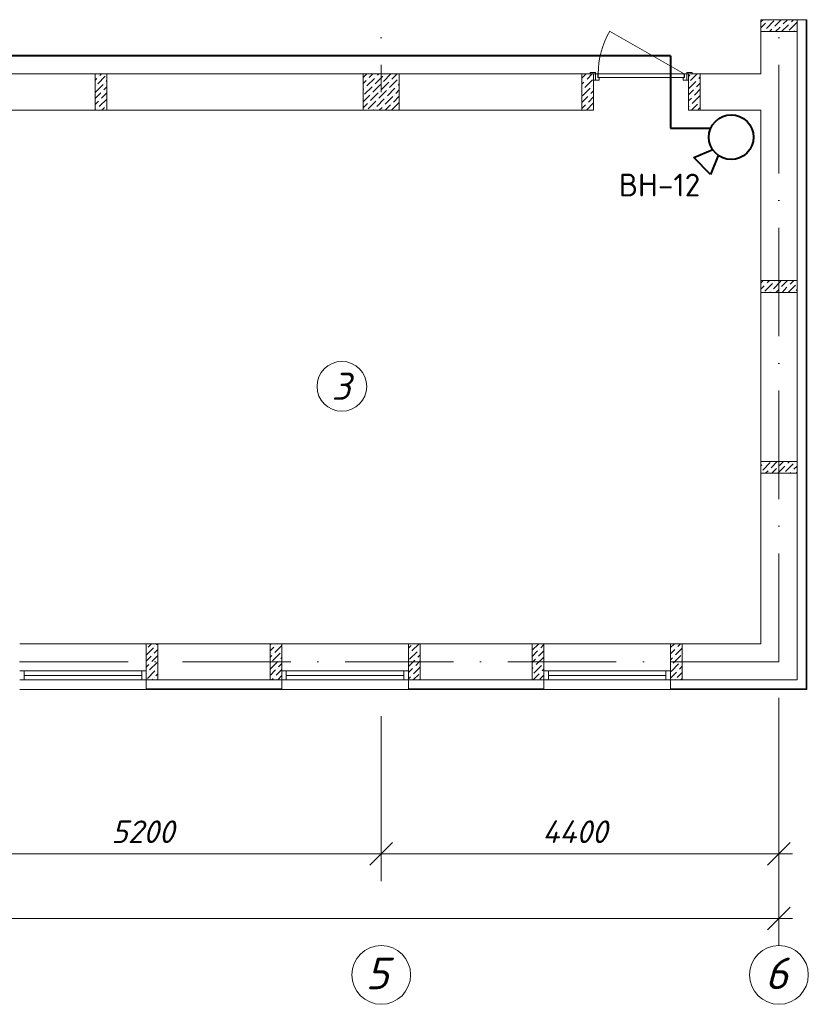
# Model space of a CAD drawing. Header units: millimetres. Extents: x 1114507 to 93926427, y 174473 to 817039.
# Tile 75 of 256: x 1766624 to 1775349, y 195038 to 205925. Entities that reach past the tile are written whole.
import ezdxf

# ---------------------------------------------------------------- set-up
doc = ezdxf.new("R2010")
doc.units = ezdxf.units.MM
doc.linetypes.add('ACAD_ISO10W100', pattern=[18, 12, -3, 0, -3])
for name, color, linetype, lineweight in [('Doors', 86, 'Continuous', 13), ('expl', 234, 'Continuous', 13), ('PLAN', 250, 'Continuous', 25), ('размеры', 12, 'Continuous', 15)]:
    doc.layers.add(name, color=color, linetype=linetype, lineweight=lineweight)
doc.layers.add('PDF28_Text', color=7, linetype='Continuous')
doc.layers.add('RAZMERNAR', color=152, linetype='Continuous')
doc.styles.add('PDF ISOCPEUR', font='isocpeur.TTF')
doc.styles.get("Standard").update_dxf_attribs({"font": 'isocpeui.ttf'})

# ---------------------------------------------------------------- blocks, each defined once
blk = doc.blocks.new('blokqav2mak')
at = {"color": 1, "linetype": 'ACAD_ISO10W100', "lineweight": 0, "ltscale": 100}
for p, q in [((1568282, 782425), (1568282, 773125)), ((1572682, 782425), (1572682, 766825)), ((1572682, 766825), (1545682, 766825))]:
    blk.add_line(p, q, dxfattribs=at)
at = {"lineweight": 0, "ltscale": 100}
for p, q in [((1572482, 773925), (1572882, 773925)), ((1572482, 773325), (1572482, 773925)), ((1572882, 773925), (1572482, 773925)), ((1572882, 766625), (1572882, 773925)), ((1570632, 773325), (1563282, 773325)), ((1570632, 772925), (1570632, 773325)), ((1572482, 773325), (1571682, 773325)), ((1571682, 772925), (1571682, 773325)), ((1570632, 772925), (1563282, 772925)), ((1572482, 772925), (1571682, 772925)), ((1572482, 767025), (1572482, 772925)), ((1565682, 767025), (1564282, 767025)), ((1565682, 767025), (1567182, 767025)), ((1565682, 767025), (1565682, 766625)), ((1567182, 767025), (1567182, 766625)), ((1568582, 767025), (1567182, 767025)), ((1568582, 767025), (1570082, 767025)), ((1568582, 767025), (1568582, 766625)), ((1570082, 767025), (1570082, 766625)), ((1571482, 767025), (1570082, 767025)), ((1571482, 767025), (1572482, 767025)), ((1571482, 767025), (1571482, 766625)), ((1565682, 766625), (1567182, 766625)), ((1568582, 766625), (1570082, 766625)), ((1571482, 766625), (1572882, 766625)), ((1565682, 766518), (1564282, 766518)), ((1568582, 766518), (1567182, 766518)), ((1571482, 766518), (1570082, 766518))]:
    blk.add_line(p, q, dxfattribs=at)
at = {"linetype": 'Continuous', "lineweight": 0, "ltscale": 100}
for p, q in [((1572482, 773902, 0), (1572506, 773925, 0)), ((1572482, 773834, 0), (1572534, 773887, 0)), ((1572543, 773828, 0), (1572627, 773912, 0)), ((1572551, 773903, 0), (1572551, 773903, 0)), ((1572568, 773920, 0), (1572573, 773925, 0)), ((1572635, 773853, 0), (1572708, 773925, 0)), ((1572728, 773878, 0), (1572775, 773925, 0)), ((1572795, 773811, 0), (1572880, 773895, 0)), ((1572804, 773887, 0), (1572804, 773887, 0)), ((1572821, 773903, 0), (1572842, 773925, 0)), ((1572526, 773811, 0), (1572526, 773811, 0)), ((1572578, 773795, 0), (1572602, 773819, 0)), ((1572619, 773836, 0), (1572619, 773836, 0)), ((1572645, 773795, 0), (1572694, 773844, 0)), ((1572711, 773861, 0), (1572711, 773861, 0)), ((1572712, 773795, 0), (1572787, 773870, 0)), ((1572847, 773795, 0), (1572854, 773802, 0)), ((1572871, 773819, 0), (1572871, 773819, 0)), ((1565117, 773324, 0), (1565119, 773325, 0)), ((1565117, 773256, 0), (1565136, 773276, 0)), ((1565145, 773217, 0), (1565229, 773301, 0)), ((1565153, 773292, 0), (1565153, 773292, 0)), ((1565170, 773309, 0), (1565186, 773325, 0)), ((1565237, 773242, 0), (1565247, 773252, 0)), ((1565246, 773318, 0), (1565246, 773318, 0)), ((1568082, 773286), (1568121, 773325)), ((1568082, 773219), (1568114, 773251)), ((1568122, 773192), (1568207, 773276)), ((1568131, 773268), (1568131, 773268)), ((1568148, 773285), (1568188, 773325)), ((1568215, 773217), (1568299, 773302)), ((1568224, 773293), (1568224, 773293)), ((1568240, 773310), (1568255, 773325)), ((1568282, 773150), (1568367, 773234)), ((1568308, 773243), (1568390, 773325)), ((1568316, 773318), (1568316, 773318)), ((1568375, 773175), (1568459, 773260)), ((1568383, 773251), (1568383, 773251)), ((1568400, 773268), (1568457, 773325)), ((1568476, 773276), (1568476, 773276)), ((1570502, 773279, 0), (1570548, 773325, 0)), ((1570502, 773211, 0), (1570525, 773234, 0)), ((1570533, 773175, 0), (1570618, 773260, 0)), ((1570542, 773251, 0), (1570542, 773251, 0)), ((1570559, 773268, 0), (1570616, 773325, 0)), ((1571682, 773296, 0), (1571696, 773310, 0)), ((1571682, 773162, 0), (1571763, 773243, 0)), ((1571687, 773234, 0), (1571687, 773234, 0)), ((1571704, 773251, 0), (1571778, 773325, 0)), ((1571780, 773260, 0), (1571780, 773260, 0)), ((1571797, 773276, 0), (1571812, 773292, 0)), ((1565120, 773124, 0), (1565204, 773208, 0)), ((1565128, 773200, 0), (1565128, 773200, 0)), ((1565195, 773133, 0), (1565195, 773133, 0)), ((1565212, 773149, 0), (1565247, 773184, 0)), ((1565221, 773225, 0), (1565221, 773225, 0)), ((1568082, 773152), (1568089, 773158)), ((1568097, 773100), (1568181, 773184)), ((1568106, 773175), (1568106, 773175)), ((1568190, 773125), (1568274, 773209)), ((1568198, 773201), (1568198, 773201)), ((1568257, 773057), (1568341, 773142)), ((1568266, 773133), (1568266, 773133)), ((1568291, 773226), (1568291, 773226)), ((1568350, 773083), (1568434, 773167)), ((1568358, 773158), (1568358, 773158)), ((1568442, 773108), (1568482, 773148)), ((1568451, 773184), (1568451, 773184)), ((1568468, 773201), (1568482, 773215)), ((1570508, 773083, 0), (1570592, 773167, 0)), ((1570517, 773159, 0), (1570517, 773159, 0)), ((1570601, 773108, 0), (1570632, 773139, 0)), ((1570609, 773184, 0), (1570609, 773184, 0)), ((1570626, 773201, 0), (1570632, 773207, 0)), ((1571682, 773094, 0), (1571738, 773150, 0)), ((1571746, 773091, 0), (1571812, 773157, 0)), ((1571755, 773167, 0), (1571755, 773167, 0)), ((1571771, 773184, 0), (1571812, 773224, 0)), ((1565117, 773054, 0), (1565178, 773116, 0)), ((1565117, 772987, 0), (1565153, 773023, 0)), ((1565162, 772964, 0), (1565246, 773048, 0)), ((1565170, 773040, 0), (1565170, 773040, 0)), ((1565187, 773057, 0), (1565247, 773117, 0)), ((1568082, 773017), (1568156, 773091)), ((1568139, 772940), (1568224, 773024)), ((1568148, 773015), (1568148, 773015)), ((1568165, 773032), (1568249, 773116)), ((1568173, 773108), (1568173, 773108)), ((1568232, 772965), (1568316, 773049)), ((1568240, 773041), (1568240, 773041)), ((1568325, 772990), (1568409, 773074)), ((1568333, 773066), (1568333, 773066)), ((1568417, 773015), (1568482, 773080)), ((1568426, 773091), (1568426, 773091)), ((1570502, 773009, 0), (1570567, 773074, 0)), ((1570575, 773015, 0), (1570632, 773072, 0)), ((1570584, 773091, 0), (1570584, 773091, 0)), ((1571682, 773027, 0), (1571713, 773058, 0)), ((1571721, 772999, 0), (1571805, 773083, 0)), ((1571729, 773074, 0), (1571729, 773074, 0)), ((1565123, 772925, 0), (1565128, 772930, 0)), ((1565145, 772947, 0), (1565145, 772947, 0)), ((1565190, 772925, 0), (1565221, 772956, 0)), ((1565237, 772973, 0), (1565237, 772973, 0)), ((1568082, 772950), (1568131, 772999)), ((1568192, 772925), (1568198, 772931)), ((1568215, 772948), (1568215, 772948)), ((1568260, 772925), (1568291, 772956)), ((1568308, 772973), (1568308, 772973)), ((1568327, 772925), (1568383, 772982)), ((1568394, 772925), (1568476, 773007)), ((1568400, 772999), (1568400, 772999)), ((1568468, 772931), (1568468, 772931)), ((1570502, 772942, 0), (1570542, 772982, 0)), ((1570552, 772925, 0), (1570632, 773005, 0)), ((1570559, 772999, 0), (1570559, 772999, 0)), ((1570626, 772931, 0), (1570626, 772931, 0)), ((1571682, 772960, 0), (1571687, 772965, 0)), ((1571704, 772982, 0), (1571704, 772982, 0)), ((1571715, 772925, 0), (1571780, 772990, 0)), ((1571788, 772931, 0), (1571812, 772955, 0)), ((1571797, 773007, 0), (1571797, 773007, 0)), ((1572482, 771013, 0), (1572509, 771040, 0)), ((1572482, 770946, 0), (1572519, 770983, 0)), ((1572527, 770924, 0), (1572611, 771008, 0)), ((1572536, 771000, 0), (1572536, 771000, 0)), ((1572553, 771016, 0), (1572576, 771040, 0)), ((1572620, 770949, 0), (1572704, 771033, 0)), ((1572628, 771025, 0), (1572628, 771025, 0)), ((1572696, 770957, 0), (1572696, 770957, 0)), ((1572712, 770974, 0), (1572778, 771040, 0)), ((1572716, 770910, 0), (1572771, 770966, 0)), ((1572783, 770910, 0), (1572864, 770991, 0)), ((1572788, 770983, 0), (1572788, 770983, 0)), ((1572805, 771000, 0), (1572846, 771040, 0)), ((1572872, 770932, 0), (1572882, 770942, 0)), ((1572881, 771008, 0), (1572881, 771008, 0)), ((1572581, 770910, 0), (1572586, 770915, 0)), ((1572603, 770932, 0), (1572603, 770932, 0)), ((1572648, 770910, 0), (1572679, 770941, 0)), ((1572856, 770915, 0), (1572856, 770915, 0)), ((1572482, 768993, 0), (1572494, 769004, 0)), ((1572502, 768945, 0), (1572586, 769030, 0)), ((1572510, 769021, 0), (1572510, 769021, 0)), ((1572527, 769038, 0), (1572529, 769040, 0)), ((1572595, 768971, 0), (1572664, 769040, 0)), ((1572669, 768910, 0), (1572746, 768987, 0)), ((1572687, 768996, 0), (1572732, 769040, 0)), ((1572755, 768928, 0), (1572839, 769013, 0)), ((1572763, 769004, 0), (1572763, 769004, 0)), ((1572780, 769021, 0), (1572799, 769040, 0)), ((1572847, 768954, 0), (1572882, 768989, 0)), ((1572856, 769030, 0), (1572856, 769030, 0)), ((1572485, 768928, 0), (1572485, 768928, 0)), ((1572534, 768910, 0), (1572561, 768937, 0)), ((1572578, 768954, 0), (1572578, 768954, 0)), ((1572602, 768910, 0), (1572654, 768962, 0)), ((1572670, 768979, 0), (1572670, 768979, 0)), ((1572738, 768912, 0), (1572738, 768912, 0)), ((1572804, 768910, 0), (1572814, 768920, 0)), ((1572830, 768937, 0), (1572830, 768937, 0)), ((1572871, 768910, 0), (1572882, 768921, 0)), ((1565703, 766987, 0), (1565741, 767025, 0)), ((1565796, 767013, 0), (1565808, 767025, 0)), ((1567052, 767012, 0), (1567065, 767025, 0)), ((1567129, 767021, 0), (1567133, 767025, 0)), ((1568621, 766945, 0), (1568700, 767025, 0)), ((1569953, 766954, 0), (1570025, 767025, 0)), ((1571482, 766982, 0), (1571525, 767025, 0)), ((1571564, 766996, 0), (1571593, 767025, 0)), ((1565682, 766899, 0), (1565762, 766979, 0)), ((1565686, 766971, 0), (1565686, 766971, 0)), ((1565771, 766920, 0), (1565812, 766962, 0)), ((1565779, 766996, 0), (1565779, 766996, 0)), ((1567052, 766945, 0), (1567095, 766987, 0)), ((1567078, 766836, 0), (1567162, 766920, 0)), ((1567103, 766929, 0), (1567182, 767007, 0)), ((1567112, 767004, 0), (1567112, 767004, 0)), ((1567179, 766937, 0), (1567179, 766937, 0)), ((1568582, 766974, 0), (1568612, 767004, 0)), ((1568595, 766853, 0), (1568680, 766937, 0)), ((1568604, 766929, 0), (1568604, 766929, 0)), ((1568629, 767021, 0), (1568629, 767021, 0)), ((1568697, 766954, 0), (1568697, 766954, 0)), ((1569952, 766885, 0), (1570012, 766945, 0)), ((1570021, 766886, 0), (1570082, 766948, 0)), ((1570029, 766962, 0), (1570029, 766962, 0)), ((1570046, 766979, 0), (1570082, 767015, 0)), ((1571482, 766914, 0), (1571530, 766962, 0)), ((1571538, 766903, 0), (1571612, 766977, 0)), ((1571547, 766979, 0), (1571547, 766979, 0)), ((1565682, 766832, 0), (1565737, 766886, 0)), ((1565720, 766735, 0), (1565804, 766819, 0)), ((1565728, 766811, 0), (1565728, 766811, 0)), ((1565745, 766828, 0), (1565812, 766894, 0)), ((1565754, 766903, 0), (1565754, 766903, 0)), ((1567052, 766877, 0), (1567070, 766895, 0)), ((1567053, 766743, 0), (1567137, 766828, 0)), ((1567061, 766819, 0), (1567061, 766819, 0)), ((1567086, 766912, 0), (1567086, 766912, 0)), ((1567145, 766769, 0), (1567182, 766805, 0)), ((1567154, 766844, 0), (1567154, 766844, 0)), ((1567171, 766861, 0), (1567182, 766873, 0)), ((1568582, 766907, 0), (1568587, 766912, 0)), ((1568582, 766772, 0), (1568654, 766844, 0)), ((1568663, 766785, 0), (1568712, 766835, 0)), ((1568671, 766861, 0), (1568671, 766861, 0)), ((1568688, 766878, 0), (1568712, 766902, 0)), ((1569952, 766818, 0), (1569987, 766853, 0)), ((1569996, 766794, 0), (1570080, 766878, 0)), ((1570004, 766870, 0), (1570004, 766870, 0)), ((1571482, 766847, 0), (1571505, 766870, 0)), ((1571513, 766811, 0), (1571597, 766895, 0)), ((1571521, 766886, 0), (1571521, 766886, 0)), ((1571589, 766819, 0), (1571589, 766819, 0)), ((1571606, 766836, 0), (1571612, 766842, 0)), ((1565682, 766764, 0), (1565712, 766794, 0)), ((1565682, 766697, 0), (1565686, 766701, 0)), ((1565695, 766642, 0), (1565779, 766726, 0)), ((1565703, 766718, 0), (1565703, 766718, 0)), ((1565796, 766743, 0), (1565796, 766743, 0)), ((1567052, 766675, 0), (1567112, 766735, 0)), ((1567120, 766676, 0), (1567182, 766738, 0)), ((1567129, 766752, 0), (1567129, 766752, 0)), ((1568582, 766705, 0), (1568629, 766752, 0)), ((1568638, 766693, 0), (1568712, 766767, 0)), ((1568646, 766769, 0), (1568646, 766769, 0)), ((1569952, 766750, 0), (1569962, 766760, 0)), ((1569970, 766701, 0), (1570055, 766785, 0)), ((1569979, 766777, 0), (1569979, 766777, 0)), ((1570046, 766710, 0), (1570046, 766710, 0)), ((1570063, 766726, 0), (1570082, 766746, 0)), ((1570071, 766802, 0), (1570071, 766802, 0)), ((1571482, 766645, 0), (1571547, 766710, 0)), ((1571488, 766718, 0), (1571572, 766802, 0)), ((1571496, 766794, 0), (1571496, 766794, 0)), ((1571555, 766651, 0), (1571612, 766708, 0)), ((1571564, 766726, 0), (1571564, 766726, 0)), ((1571580, 766743, 0), (1571612, 766775, 0)), ((1565745, 766625, 0), (1565754, 766634, 0)), ((1565771, 766651, 0), (1565771, 766651, 0)), ((1565787, 766668, 0), (1565812, 766692, 0)), ((1567069, 766625, 0), (1567086, 766642, 0)), ((1567103, 766659, 0), (1567103, 766659, 0)), ((1567137, 766625, 0), (1567179, 766668, 0)), ((1568582, 766637, 0), (1568604, 766659, 0)), ((1568621, 766676, 0), (1568621, 766676, 0)), ((1568637, 766625, 0), (1568697, 766684, 0)), ((1568705, 766625, 0), (1568712, 766633, 0)), ((1569953, 766684, 0), (1569953, 766684, 0)), ((1569962, 766625, 0), (1570029, 766693, 0)), ((1570038, 766634, 0), (1570082, 766678, 0)), ((1571538, 766634, 0), (1571538, 766634, 0)), ((1571597, 766625, 0), (1571612, 766640, 0))]:
    blk.add_line(p, q, dxfattribs=at)
at = {"color": 252, "lineweight": 0, "ltscale": 100}
for p, q in [((1572882, 773925), (1572989, 773925)), ((1572989, 766518), (1572989, 773925)), ((1565682, 766625), (1565682, 766518)), ((1567182, 766625), (1567182, 766518)), ((1568582, 766625), (1568582, 766518)), ((1570082, 766625), (1570082, 766518)), ((1571482, 766625), (1571482, 766518)), ((1567182, 766518), (1565682, 766518)), ((1568582, 766518), (1570082, 766518)), ((1571482, 766518), (1572989, 766518))]:
    blk.add_line(p, q, dxfattribs=at)
at = {"color": 32, "lineweight": 0, "ltscale": 100}
for p, q in [((1572982, 766525), (1572982, 773925)), ((1567182, 766525), (1565682, 766525)), ((1568582, 766525), (1570082, 766525)), ((1571482, 766525), (1572982, 766525))]:
    blk.add_line(p, q, dxfattribs=at)
at = {"color": 5, "lineweight": 0}
for p, q in [((1564282, 766725), (1564332, 766725)), ((1565632, 766725), (1564332, 766725)), ((1564332, 766725), (1564332, 766625)), ((1565682, 766725), (1565632, 766725)), ((1565632, 766725), (1565632, 766625)), ((1565682, 766625), (1565682, 766725)), ((1567182, 766725), (1567232, 766725)), ((1567182, 766625), (1567182, 766725)), ((1568532, 766725), (1567232, 766725)), ((1567232, 766725), (1567232, 766625)), ((1568582, 766725), (1568532, 766725)), ((1568532, 766725), (1568532, 766625)), ((1568582, 766625), (1568582, 766725)), ((1570082, 766725), (1570132, 766725)), ((1570082, 766625), (1570082, 766725)), ((1571432, 766725), (1570132, 766725)), ((1570132, 766725), (1570132, 766625)), ((1571482, 766725), (1571432, 766725)), ((1571432, 766725), (1571432, 766625)), ((1571482, 766625), (1571482, 766725)), ((1564332, 766625), (1564282, 766625)), ((1565632, 766675), (1564332, 766675)), ((1565632, 766625), (1564332, 766625)), ((1565632, 766625), (1565682, 766625)), ((1567232, 766625), (1567182, 766625)), ((1568532, 766675), (1567232, 766675)), ((1568532, 766625), (1567232, 766625)), ((1568532, 766625), (1568582, 766625)), ((1570132, 766625), (1570082, 766625)), ((1571432, 766675), (1570132, 766675)), ((1571432, 766625), (1570132, 766625)), ((1571432, 766625), (1571482, 766625))]:
    blk.add_line(p, q, dxfattribs=at)
at = {"color": 0, "linetype": 'ByBlock', "lineweight": 0}
for p, q in [((1568407, 764826), (1568157, 764576)), ((1568157, 764576), (1568407, 764826)), ((1572557, 764576), (1572807, 764826)), ((1572557, 763862), (1572807, 764112))]:
    blk.add_line(p, q, dxfattribs=at)
at = {"layer": 'Doors', "lineweight": 0}
for p, q in [((1571632, 773325), (1570809, 773800)), ((1570652, 773340), (1570592, 773340)), ((1570592, 773340), (1570592, 773325)), ((1570652, 773325), (1570652, 773340)), ((1571722, 773340), (1571662, 773340)), ((1571662, 773340), (1571662, 773325)), ((1571722, 773325), (1571722, 773340)), ((1570592, 773325), (1570652, 773325)), ((1570652, 773325), (1570632, 773325)), ((1570632, 773325), (1570632, 773255)), ((1570632, 773255), (1570652, 773255)), ((1570652, 773255), (1570652, 773325)), ((1570652, 773325), (1570677, 773325)), ((1570652, 773255), (1570652, 773325)), ((1570692, 773255), (1570652, 773255)), ((1570677, 773325), (1570677, 773285)), ((1570677, 773285), (1570692, 773285)), ((1571632, 773325), (1570682, 773325)), ((1570682, 773325), (1570682, 773285)), ((1570682, 773285), (1571632, 773285)), ((1570692, 773285), (1570692, 773255)), ((1571622, 773285), (1571622, 773255)), ((1571637, 773285), (1571622, 773285)), ((1571622, 773255), (1571662, 773255)), ((1571632, 773285), (1571632, 773325)), ((1571662, 773325), (1571637, 773325)), ((1571637, 773325), (1571637, 773285)), ((1571662, 773255), (1571662, 773325)), ((1571662, 773255), (1571662, 773325)), ((1571662, 773325), (1571682, 773325)), ((1571662, 773325), (1571722, 773325)), ((1571682, 773255), (1571662, 773255)), ((1571682, 773325), (1571682, 773255))]:
    blk.add_line(p, q, dxfattribs=at)
blk.add_arc((1571632, 773325), 950, 150, 180, dxfattribs=at)
at = {"layer": 'PLAN', "color": 158, "lineweight": 0}
for centre in [(1568282, 763363), (1572682, 763363)]:
    blk.add_circle(centre, 325, dxfattribs=at)
at = {"layer": 'RAZMERNAR', "lineweight": 0, "ltscale": 100}
for p, q in [((1572682, 766425), (1572682, 764401)), ((1572682, 766425), (1572682, 763687)), ((1568282, 766225), (1568282, 764401)), ((1568282, 766225), (1568282, 764401)), ((1568432, 764701), (1562932, 764701)), ((1572832, 764701), (1568132, 764701)), ((1572832, 763987), (1545532, 763987))]:
    blk.add_line(p, q, dxfattribs=at)
at = {"layer": 'размеры', "lineweight": 0, "ltscale": 5}
for p, q in [((1572482, 773925), (1572482, 773795)), ((1572882, 773925), (1572482, 773925)), ((1572882, 773795), (1572882, 773925)), ((1572482, 773795), (1572882, 773795)), ((1565247, 773325), (1565117, 773325)), ((1565117, 773325), (1565117, 772925)), ((1565247, 772925), (1565247, 773325)), ((1568482, 773325), (1568082, 773325)), ((1568082, 773325), (1568082, 772925)), ((1568482, 772925), (1568482, 773325)), ((1570502, 773325), (1570632, 773325)), ((1570502, 772925), (1570502, 773325)), ((1570632, 773325), (1570632, 772925)), ((1571812, 773325), (1571682, 773325)), ((1571682, 773325), (1571682, 772925)), ((1571812, 772925), (1571812, 773325)), ((1565117, 772925), (1565247, 772925)), ((1568082, 772925), (1568482, 772925)), ((1570632, 772925), (1570502, 772925)), ((1571682, 772925), (1571812, 772925)), ((1572482, 770910), (1572482, 771040)), ((1572482, 771040), (1572882, 771040)), ((1572882, 771040), (1572482, 771040)), ((1572482, 771040), (1572482, 770910)), ((1572882, 771040), (1572882, 770910)), ((1572882, 770910), (1572882, 771040)), ((1572882, 770910), (1572482, 770910)), ((1572482, 770910), (1572882, 770910)), ((1572482, 768910), (1572482, 769040)), ((1572482, 769040), (1572882, 769040)), ((1572882, 769040), (1572482, 769040)), ((1572482, 769040), (1572482, 768910)), ((1572882, 769040), (1572882, 768910)), ((1572882, 768910), (1572882, 769040)), ((1572882, 768910), (1572482, 768910)), ((1572482, 768910), (1572882, 768910)), ((1565812, 767025), (1565682, 767025)), ((1565682, 767025), (1565682, 766625)), ((1565812, 766625), (1565812, 767025)), ((1567182, 767025), (1567052, 767025)), ((1567052, 767025), (1567052, 766625)), ((1567182, 766625), (1567182, 767025)), ((1568712, 767025), (1568582, 767025)), ((1568582, 767025), (1568582, 766625)), ((1568712, 766625), (1568712, 767025)), ((1570082, 767025), (1569952, 767025)), ((1569952, 767025), (1569952, 766625)), ((1570082, 766625), (1570082, 767025)), ((1571612, 767025), (1571482, 767025)), ((1571482, 767025), (1571482, 766625)), ((1571612, 766625), (1571612, 767025)), ((1565682, 766625), (1565812, 766625)), ((1567052, 766625), (1567182, 766625)), ((1568582, 766625), (1568712, 766625)), ((1569952, 766625), (1570082, 766625)), ((1571482, 766625), (1571612, 766625))]:
    blk.add_line(p, q, dxfattribs=at)
at = {"layer": 'PLAN', "lineweight": 0}
for s, p in [('5', (1568110, 763205)), ('6', (1572528, 763205))]:
    blk.add_text(s, height=350, dxfattribs=at).set_placement(p)
at = {"layer": 'RAZMERNAR', "lineweight": 0}
for s, p in [('5200', (1565296, 764821)), ('4400', (1570064, 764821))]:
    blk.add_text(s, height=250, dxfattribs=at).set_placement(p)
blk = doc.blocks.new('963')
at = {"color": 5, "lineweight": 40}
for p, q in [((-23594315, -28647162), (-23594107, -28647073)), ((-23594107, -28647073), (-23594107, -28647337)), ((-23594107, -28647337), (-23594316, -28647250))]:
    blk.add_line(p, q, dxfattribs=at)
blk.add_ellipse((-23594558, -28647203), major_axis=(236, 72), ratio=1, start_param=-0.296262, end_param=5.986923, dxfattribs=at)

msp = doc.modelspace()

# ---------------------------------------------------------------- linework, layer by layer
at = {"color": 5, "lineweight": 40, "ltscale": 100}
for p, q in [((1773824.3, 205525.3), (1748424.9, 205525.3, 0)), ((1773824.3, 205525.3), (1773824.3, 204725.3)), ((1773824.3, 204725.3), (1774271, 204725.3))]:
    msp.add_line(p, q, dxfattribs=at)
at = {"layer": 'expl', "lineweight": 0}
msp.add_circle((1770189, 201870.9), 275.1, dxfattribs=at)

# ---------------------------------------------------------------- block references
at = {"color": 0}
msp.add_blockref('blokqav2mak', (202342.3, -567999.8), dxfattribs=at)
at = {"color": 5, "lineweight": 35, "rotation": 224.9397629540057}
msp.add_blockref('963', (5308416.9, -36739613.4), dxfattribs=at)

# ---------------------------------------------------------------- texts
at = {"lineweight": 0, "insert": (1770285.4, 201722.2), "char_height": 300, "width": 349.19, "attachment_point": 9}
msp.add_mtext('3', dxfattribs=at)
at = {"layer": 'PDF28_Text', "lineweight": 35, "insert": (1773252.9, 203971.8), "char_height": 251.09, "attachment_point": 7, "style": 'PDF ISOCPEUR'}
msp.add_mtext('ВН-12', dxfattribs=at)

doc.saveas('drawing.dxf')
